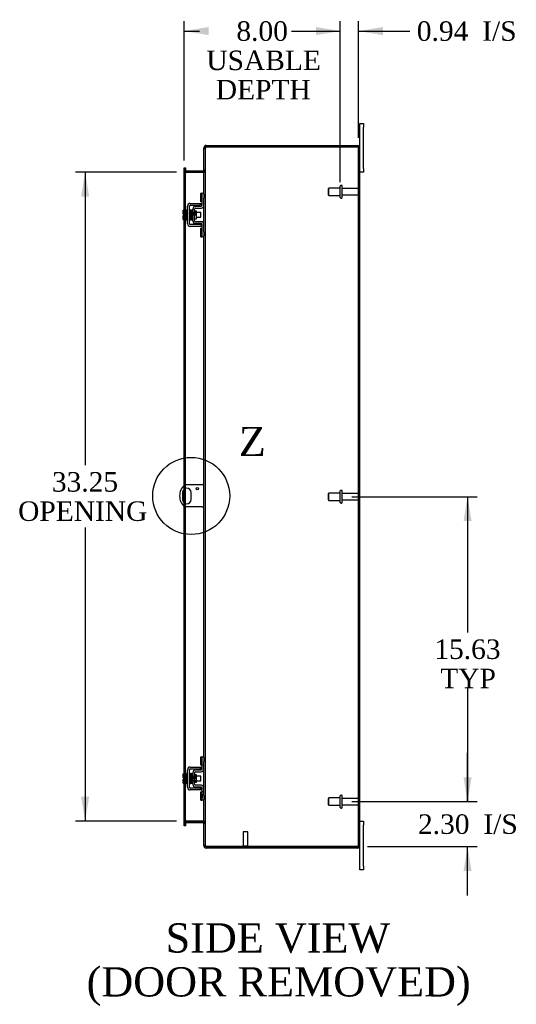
# Model space of a CAD drawing. Header units: inches. Extents: x 20 to 235, y 7 to 158.
# Tile 5 of 8: x 126 to 152, y 48 to 98. Entities that reach past the tile are written whole.
import ezdxf
from ezdxf.enums import TextEntityAlignment as Align
from ezdxf.lldxf.tags import DXFTag

# ---------------------------------------------------------------- set-up
doc = ezdxf.new("R2010")
doc.units = ezdxf.units.IN
doc.header["$MEASUREMENT"] = 0
doc.layers.get('0').update_dxf_attribs({"linetype": 'CONTINUOUS'})
for name, color, linetype in [('COM40153-1', 7, 'CONTINUOUS'), ('COM42667', 7, 'CONTINUOUS'), ('COM42780', 7, 'CONTINUOUS'), ('COM70018', 7, 'CONTINUOUS'), ('DEFAULT', 7, 'CONTINUOUS'), ('FET07710', 7, 'CONTINUOUS'), ('SCC19011', 7, 'CONTINUOUS'), ('SPR20265', 7, 'CONTINUOUS'), ('STD21878', 7, 'CONTINUOUS'), ('STD26094', 7, 'CONTINUOUS'), ('WAF25035', 7, 'CONTINUOUS')]:
    doc.layers.add(name, color=color, linetype=linetype)
doc.styles.add('SEACAD_TIMES_NEW_ROMAN', font='times.ttf')
tags = doc.linetypes.add('CENTER2', pattern=[1.125, 0.75, -0.125, 0.125, -0.125]).pattern_tags.tags
tags[10:11] = [DXFTag(74, 4), DXFTag(75, 0), DXFTag(340, '0'), DXFTag(46, 0.0), DXFTag(50, 0.0), DXFTag(44, 0.0), DXFTag(45, 0.0)]
tags[8:9] = [DXFTag(74, 4), DXFTag(75, 0), DXFTag(340, '0'), DXFTag(46, 0.0), DXFTag(50, 0.0), DXFTag(44, 0.0), DXFTag(45, 0.0)]
tags[6:7] = [DXFTag(74, 4), DXFTag(75, 0), DXFTag(340, '0'), DXFTag(46, 0.0), DXFTag(50, 0.0), DXFTag(44, 0.0), DXFTag(45, 0.0)]
tags[4:5] = [DXFTag(74, 4), DXFTag(75, 0), DXFTag(340, '0'), DXFTag(46, 0.0), DXFTag(50, 0.0), DXFTag(44, 0.0), DXFTag(45, 0.0)]

# ---------------------------------------------------------------- blocks, each defined once
blk = doc.blocks.new('GDIMGGROUP5')
at = {"layer": 'DEFAULT', "linetype": 'Continuous'}
for points in [[(149.579, 59.619), (149.163, 59.619), (149.371, 58.369)], [(149.579, 54.816), (149.371, 56.066), (149.163, 54.816)]]:
    blk.add_hatch(color=136, dxfattribs=at).paths.add_polyline_path(points)
at = {"layer": 'DEFAULT', "color": 136, "linetype": 'Continuous'}
for p, q in [((149.371, 58.369), (149.371, 60.869)), ((143.442, 58.369), (149.871, 58.369)), ((144.243, 56.066), (149.871, 56.066)), ((149.371, 53.566), (149.371, 56.066))]:
    blk.add_line(p, q, dxfattribs=at)
at = {"layer": 'DEFAULT', "color": 136, "linetype": 'Continuous', "style": 'SEACAD_TIMES_NEW_ROMAN'}
for s, p in [('2.30', (146.829, 57.718)), ('I/S', (150.183, 57.718))]:
    blk.add_text(s, height=1, dxfattribs=at).set_placement(p, align=Align.TOP_LEFT)
blk = doc.blocks.new('GDIMGGROUP6')
at = {"layer": 'DEFAULT', "linetype": 'Continuous'}
for points in [[(149.579, 72.744), (149.371, 73.994), (149.163, 72.744)], [(149.579, 59.619), (149.163, 59.619), (149.371, 58.369)]]:
    blk.add_hatch(color=136, dxfattribs=at).paths.add_polyline_path(points)
at = {"layer": 'DEFAULT', "color": 136, "linetype": 'Continuous'}
for p, q in [((143.442, 73.994), (149.871, 73.994)), ((149.371, 73.994), (149.371, 67.032)), ((149.371, 64.182), (149.371, 58.369)), ((143.442, 58.369), (149.871, 58.369))]:
    blk.add_line(p, q, dxfattribs=at)
at = {"layer": 'DEFAULT', "color": 136, "linetype": 'Continuous', "style": 'SEACAD_TIMES_NEW_ROMAN'}
for s, p in [('15.63', (147.665, 66.682)), ('TYP', (147.973, 65.182))]:
    blk.add_text(s, height=1, dxfattribs=at).set_placement(p, align=Align.TOP_LEFT)
blk = doc.blocks.new('GDIMGGROUP13')
at = {"layer": 'DEFAULT', "linetype": 'Continuous'}
for points in [[(136.088, 98.061), (134.838, 97.853), (136.088, 97.644)], [(141.592, 98.061), (141.592, 97.644), (142.842, 97.853)]]:
    blk.add_hatch(color=136, dxfattribs=at).paths.add_polyline_path(points)
at = {"layer": 'DEFAULT', "color": 136, "linetype": 'Continuous'}
for p, q in [((134.838, 91.221), (134.838, 98.353)), ((142.842, 90.414), (142.842, 98.353)), ((134.838, 97.853), (135.623, 97.853)), ((142.057, 97.853), (142.842, 97.853))]:
    blk.add_line(p, q, dxfattribs=at)
at = {"layer": 'DEFAULT', "color": 136, "linetype": 'Continuous', "style": 'SEACAD_TIMES_NEW_ROMAN'}
for s, p in [('8.00', (137.513, 98.353)), ('USABLE', (135.973, 96.853)), ('DEPTH', (136.459, 95.353))]:
    blk.add_text(s, height=1, dxfattribs=at).set_placement(p, align=Align.TOP_LEFT)
blk = doc.blocks.new('GDIMGGROUP20')
at = {"layer": 'DEFAULT', "linetype": 'Continuous'}
for points in [[(129.547, 89.369), (129.964, 89.369), (129.756, 90.619)], [(129.547, 58.619), (129.756, 57.369), (129.964, 58.619)]]:
    blk.add_hatch(color=136, dxfattribs=at).paths.add_polyline_path(points)
at = {"layer": 'DEFAULT', "color": 136, "linetype": 'Continuous'}
for p, q in [((134.446, 90.619), (129.256, 90.619)), ((129.756, 90.619), (129.756, 75.605)), ((129.756, 72.415), (129.756, 57.369)), ((134.446, 57.369), (129.256, 57.369))]:
    blk.add_line(p, q, dxfattribs=at)
at = {"layer": 'DEFAULT', "color": 136, "linetype": 'Continuous', "style": 'SEACAD_TIMES_NEW_ROMAN'}
for s, p in [('33.25', (128.05, 75.255)), ('OPENING ', (126.32, 73.755))]:
    blk.add_text(s, height=1, dxfattribs=at).set_placement(p, align=Align.TOP_LEFT)
blk = doc.blocks.new('GDIMGGROUP26')
at = {"layer": 'DEFAULT', "linetype": 'Continuous'}
for points in [[(141.592, 98.061), (141.592, 97.644), (142.842, 97.853)], [(145.029, 98.061), (143.779, 97.853), (145.029, 97.644)]]:
    blk.add_hatch(color=136, dxfattribs=at).paths.add_polyline_path(points)
at = {"layer": 'DEFAULT', "color": 136, "linetype": 'Continuous'}
for p, q in [((142.842, 90.119), (142.842, 98.353)), ((143.779, 92.386), (143.779, 98.353)), ((140.342, 97.853), (142.842, 97.853)), ((143.779, 97.853), (145.918, 97.853)), ((145.918, 97.853), (146.418, 97.853))]:
    blk.add_line(p, q, dxfattribs=at)
at = {"layer": 'DEFAULT', "color": 136, "linetype": 'Continuous', "style": 'SEACAD_TIMES_NEW_ROMAN'}
for s, p in [('I/S', (150.122, 98.353)), ('0.94', (146.768, 98.353))]:
    blk.add_text(s, height=1, dxfattribs=at).set_placement(p, align=Align.TOP_LEFT)
blk = doc.blocks.new('SE1')
at = {"color": 136, "linetype": 'Continuous', "style": 'SEACAD_TIMES_NEW_ROMAN'}
blk.add_text('Z', height=1.5, dxfattribs=at).set_placement((137.638, 77.574), align=Align.TOP_LEFT)
blk = doc.blocks.new('SE')
at = {"layer": 'DEFAULT', "color": 7, "linetype": 'CENTER2'}
blk.add_circle((135.195, 74.034), 1.975, dxfattribs=at)
at = {"layer": 'DEFAULT'}
blk.add_blockref('SE1', (0, 0), dxfattribs=at)

msp = doc.modelspace()

# ---------------------------------------------------------------- linework, layer by layer
at = {"layer": 'COM40153-1', "color": 7}
for p, q in [((134.758, 74.216), (134.758, 73.853)), ((135.743, 74.597), (134.855, 74.597)), ((135.195, 73.853), (135.195, 74.216)), ((135.851, 74.597), (135.743, 74.597)), ((135.743, 73.472), (134.855, 73.472)), ((135.743, 73.472), (135.851, 73.472))]:
    msp.add_line(p, q, dxfattribs=at)
msp.add_circle((135.507, 74.41), 0.0625, dxfattribs=at)
for centre, radius, start, end in [((135.351, 74.034), 0.75, 131.4096, 228.5904), ((134.976, 74.216), 0.218, 0, 180), ((134.976, 73.853), 0.218, 180, 0)]:
    msp.add_arc(centre, radius, start, end, dxfattribs=at)
at = {"layer": 'COM42667', "color": 7}
for p, q in [((135.006, 87.986), (135.006, 88.878)), ((135.101, 87.986), (135.101, 88.878)), ((135.149, 89.021), (135.631, 89.021)), ((135.149, 88.926), (135.631, 88.926)), ((135.631, 89.021), (135.756, 89.021)), ((135.756, 88.926), (135.631, 88.926)), ((135.631, 87.938), (135.149, 87.938)), ((135.631, 87.843), (135.149, 87.843)), ((135.631, 87.938), (135.756, 87.938)), ((135.756, 87.843), (135.631, 87.843)), ((135.149, 60.145), (135.631, 60.145)), ((135.149, 60.05), (135.631, 60.05)), ((135.631, 60.145), (135.756, 60.145)), ((135.756, 60.05), (135.631, 60.05)), ((135.006, 59.11), (135.006, 60.002)), ((135.101, 59.11), (135.101, 60.002)), ((135.631, 59.062), (135.149, 59.062)), ((135.631, 59.062), (135.756, 59.062)), ((135.631, 58.967), (135.149, 58.967)), ((135.756, 58.967), (135.631, 58.967))]:
    msp.add_line(p, q, dxfattribs=at)
for centre, radius, start, end in [((135.149, 88.878), 0.143, 90, 180), ((135.149, 88.878), 0.048, 90, 180), ((135.149, 87.986), 0.143, 180, 270), ((135.149, 87.986), 0.048, 180, 270), ((135.149, 60.002), 0.143, 90, 180), ((135.149, 60.002), 0.048, 90, 180), ((135.149, 59.11), 0.143, 180, 270), ((135.149, 59.11), 0.048, 180, 270)]:
    msp.add_arc(centre, radius, start, end, dxfattribs=at)
at = {"layer": 'COM42780', "color": 7}
for p, q in [((135.692, 89.11), (135.692, 89.547)), ((135.692, 89.547), (135.742, 89.547)), ((135.756, 89.547), (135.742, 89.547)), ((135.756, 89.297), (135.756, 89.547)), ((135.756, 89.547), (135.851, 89.547)), ((135.756, 88.925), (135.756, 89.297)), ((135.851, 89.501), (135.851, 89.297)), ((135.851, 88.925), (135.851, 89.297)), ((135.42, 88.872), (135.709, 88.877)), ((135.742, 89.11), (135.692, 89.11)), ((135.742, 89.11), (135.756, 89.11)), ((135.279, 88.135), (135.279, 88.729)), ((135.374, 88.135), (135.374, 88.729)), ((135.469, 88.627), (135.403, 88.627)), ((135.421, 88.777), (135.711, 88.782)), ((135.469, 88.237), (135.469, 88.627)), ((135.374, 88.237), (135.469, 88.237)), ((135.709, 87.987), (135.42, 87.992)), ((135.711, 88.082), (135.421, 88.087)), ((135.756, 87.567), (135.756, 87.939)), ((135.851, 87.567), (135.851, 87.939)), ((135.692, 87.317), (135.692, 87.754)), ((135.692, 87.754), (135.742, 87.754)), ((135.692, 87.317), (135.742, 87.317)), ((135.756, 87.754), (135.742, 87.754)), ((135.742, 87.317), (135.756, 87.317)), ((135.756, 87.317), (135.756, 87.567)), ((135.851, 87.317), (135.756, 87.317)), ((135.851, 87.567), (135.851, 87.363)), ((135.692, 60.234), (135.692, 60.671)), ((135.692, 60.671), (135.742, 60.671)), ((135.756, 60.671), (135.742, 60.671)), ((135.756, 60.421), (135.756, 60.671)), ((135.756, 60.671), (135.851, 60.671)), ((135.759, 60.234), (135.759, 60.671)), ((135.851, 60.625), (135.851, 60.421)), ((135.742, 60.234), (135.692, 60.234)), ((135.742, 60.234), (135.756, 60.234)), ((135.756, 60.049), (135.756, 60.421)), ((135.851, 60.234), (135.756, 60.234)), ((135.851, 60.049), (135.851, 60.421)), ((135.279, 59.259), (135.279, 59.853)), ((135.279, 59.681), (135.469, 59.681)), ((135.469, 59.663), (135.279, 59.663)), ((135.374, 59.259), (135.374, 59.853)), ((135.403, 59.751), (135.374, 59.751)), ((135.469, 59.751), (135.403, 59.751)), ((135.42, 59.996), (135.709, 60.001)), ((135.421, 59.901), (135.711, 59.906)), ((135.469, 59.361), (135.469, 59.751)), ((135.279, 59.45), (135.469, 59.45)), ((135.279, 59.431), (135.469, 59.431)), ((135.374, 59.361), (135.469, 59.361)), ((135.709, 59.111), (135.42, 59.116)), ((135.711, 59.206), (135.421, 59.211)), ((135.756, 58.691), (135.756, 59.063)), ((135.851, 58.691), (135.851, 59.063)), ((135.692, 58.441), (135.692, 58.878)), ((135.692, 58.878), (135.742, 58.878)), ((135.756, 58.878), (135.742, 58.878)), ((135.851, 58.878), (135.756, 58.878)), ((135.757, 58.746), (135.756, 58.746)), ((135.757, 58.716), (135.756, 58.716)), ((135.756, 58.441), (135.756, 58.691)), ((135.757, 58.637), (135.756, 58.637)), ((135.757, 58.631), (135.756, 58.631)), ((135.757, 58.606), (135.756, 58.606)), ((135.757, 58.573), (135.756, 58.573)), ((135.757, 58.746), (135.757, 58.631)), ((135.757, 58.631), (135.757, 58.606)), ((135.757, 58.606), (135.757, 58.573)), ((135.759, 58.441), (135.759, 58.878)), ((135.851, 58.691), (135.851, 58.487)), ((135.692, 58.441), (135.742, 58.441)), ((135.742, 58.441), (135.756, 58.441)), ((135.851, 58.441), (135.756, 58.441))]:
    msp.add_line(p, q, dxfattribs=at)
for centre, radius, start, end in [((135.422, 88.729), 0.143, 91, 180), ((135.708, 88.925), 0.048, 271, 0), ((135.708, 88.925), 0.143, 271, 0), ((135.422, 88.729), 0.048, 91, 180), ((135.422, 88.135), 0.143, 180, 269), ((135.422, 88.135), 0.048, 180, 269), ((135.708, 87.939), 0.048, 0, 89), ((135.708, 87.939), 0.143, 0, 89), ((135.708, 60.049), 0.048, 271, 0), ((135.708, 60.049), 0.143, 271, 0), ((135.422, 59.853), 0.143, 91, 180), ((135.422, 59.853), 0.048, 91, 180), ((135.422, 59.259), 0.143, 180, 269), ((135.422, 59.259), 0.048, 180, 269), ((135.708, 59.063), 0.048, 0, 89), ((135.708, 59.063), 0.143, 0, 89)]:
    msp.add_arc(centre, radius, start, end, dxfattribs=at)
at = {"layer": 'COM70018', "color": 7}
for p, q in [((135.875, 91.886), (135.851, 91.886)), ((135.851, 91.886), (135.851, 91.862)), ((135.851, 91.862), (135.851, 91.86)), ((135.851, 91.862), (135.923, 91.862)), ((135.923, 91.86), (135.851, 91.86)), ((135.851, 89.501), (135.851, 91.86)), ((135.851, 91.844), (135.923, 91.844)), ((135.923, 91.886), (135.875, 91.886)), ((135.923, 91.886), (135.923, 91.862)), ((135.923, 91.862), (135.923, 91.86)), ((135.923, 56.128), (135.923, 91.86)), ((135.959, 91.922), (135.959, 91.994)), ((135.959, 91.994), (143.743, 91.994)), ((135.959, 91.922), (143.743, 91.922)), ((143.743, 91.922), (135.959, 91.922)), ((143.845, 91.922), (143.743, 91.922)), ((143.743, 91.922), (143.845, 91.922)), ((143.779, 56.102), (143.779, 91.886)), ((143.779, 91.886), (143.851, 91.886)), ((143.851, 56.102), (143.851, 91.886)), ((134.838, 90.849), (134.91, 90.849)), ((134.838, 90.773), (134.838, 90.849)), ((134.91, 90.849), (134.91, 90.773)), ((134.838, 90.773), (134.838, 90.766)), ((134.838, 90.721), (134.838, 90.766)), ((134.91, 90.766), (134.838, 90.766)), ((134.838, 90.727), (134.91, 90.727)), ((134.838, 88.673), (134.838, 90.721)), ((134.838, 90.709), (134.91, 90.709)), ((134.91, 90.773), (134.91, 90.766)), ((134.91, 90.766), (134.91, 90.721)), ((134.91, 88.673), (134.91, 90.721)), ((134.946, 90.691), (134.946, 90.619)), ((134.946, 90.691), (135.815, 90.691)), ((134.946, 90.619), (135.815, 90.619)), ((135.815, 90.606), (134.946, 90.606)), ((135.815, 90.691), (135.815, 90.619)), ((135.923, 90.727), (135.851, 90.727)), ((135.923, 90.709), (135.851, 90.709)), ((135.851, 87.939), (135.851, 88.925)), ((134.838, 88.466), (134.838, 88.673)), ((134.838, 88.398), (134.838, 88.466)), ((134.838, 88.191), (134.838, 88.398)), ((134.91, 88.191), (134.91, 88.673)), ((134.838, 74.581), (134.838, 88.191)), ((134.91, 74.597), (134.91, 88.191)), ((135.851, 60.625), (135.851, 87.363)), ((134.838, 74.385), (134.838, 74.581)), ((134.838, 73.683), (134.838, 74.385)), ((134.91, 74.424), (134.91, 74.597)), ((134.91, 73.644), (134.91, 74.424)), ((134.838, 73.487), (134.838, 73.683)), ((134.838, 59.797), (134.838, 73.487)), ((134.91, 73.472), (134.91, 73.644)), ((134.91, 59.797), (134.91, 73.472)), ((135.851, 59.063), (135.851, 60.049)), ((134.838, 59.59), (134.838, 59.797)), ((134.838, 59.522), (134.838, 59.59)), ((134.91, 59.315), (134.91, 59.797)), ((134.838, 59.315), (134.838, 59.522)), ((134.838, 57.268), (134.838, 59.315)), ((134.91, 57.268), (134.91, 59.315)), ((135.851, 56.128), (135.851, 58.487)), ((134.838, 57.279), (134.91, 57.279)), ((134.838, 57.223), (134.838, 57.268)), ((134.91, 57.261), (134.838, 57.261)), ((134.838, 57.215), (134.838, 57.223)), ((134.838, 57.223), (134.91, 57.223)), ((134.838, 57.139), (134.838, 57.215)), ((134.91, 57.139), (134.838, 57.139)), ((134.91, 57.268), (134.91, 57.223)), ((134.91, 57.215), (134.91, 57.223)), ((134.91, 57.215), (134.91, 57.139)), ((134.946, 57.382), (135.815, 57.382)), ((134.946, 57.297), (134.946, 57.369)), ((134.946, 57.369), (135.815, 57.369)), ((134.946, 57.297), (135.815, 57.297)), ((135.815, 57.297), (135.815, 57.369)), ((135.923, 57.279), (135.851, 57.279)), ((135.851, 57.261), (135.923, 57.261)), ((135.851, 56.144), (135.923, 56.144)), ((135.851, 56.128), (135.851, 56.126)), ((135.923, 56.128), (135.851, 56.128)), ((135.851, 56.126), (135.923, 56.126)), ((135.851, 56.126), (135.851, 56.102)), ((135.875, 56.102), (135.851, 56.102)), ((135.923, 56.102), (135.875, 56.102)), ((135.923, 56.128), (135.923, 56.126)), ((135.923, 56.126), (135.923, 56.102)), ((135.959, 56.066), (143.743, 56.066)), ((143.743, 56.066), (135.959, 56.066)), ((135.959, 56.066), (135.959, 55.994)), ((143.743, 56.066), (143.845, 56.066)), ((143.845, 56.066), (143.743, 56.066)), ((143.779, 56.102), (143.851, 56.102)), ((143.743, 55.994), (135.959, 55.994))]:
    msp.add_line(p, q, dxfattribs=at)
for centre, radius, start, end in [((135.959, 91.886), 0.108, 90, 180), ((135.959, 91.886), 0.036, 128.7236, 180), ((135.959, 91.886), 0.036, 90, 128.7236), ((143.743, 91.886), 0.108, 19.4712, 90), ((143.743, 91.886), 0.036, 0, 90), ((143.743, 91.886), 0.108, 0, 19.4712), ((134.946, 90.727), 0.108, 180, 259.6031), ((134.944, 90.712), 0.106, 181.2987, 271.2013), ((134.946, 90.727), 0.036, 180, 270), ((134.946, 90.727), 0.108, 259.6031, 270), ((135.815, 90.727), 0.036, 270, 0), ((135.817, 90.712), 0.106, 268.8065, 358.6935), ((135.815, 90.727), 0.108, 270, 280.3994), ((135.815, 90.727), 0.108, 280.3994, 360), ((134.944, 57.277), 0.106, 88.8065, 178.6935), ((134.946, 57.261), 0.108, 100.3965, 180), ((134.946, 57.261), 0.036, 90, 180), ((134.946, 57.261), 0.108, 90, 100.3965), ((135.817, 57.277), 0.106, 1.2987, 91.2013), ((135.815, 57.261), 0.108, 79.6015, 90), ((135.815, 57.261), 0.036, 0, 90), ((135.815, 57.261), 0.108, 0, 79.6015), ((135.959, 56.102), 0.108, 180, 270), ((135.959, 56.102), 0.036, 180, 231.2764), ((135.959, 56.102), 0.036, 231.2764, 270), ((143.743, 56.102), 0.036, 270, 0), ((143.743, 56.102), 0.108, 270, 340.5288), ((143.743, 56.102), 0.108, 340.5288, 0)]:
    msp.add_arc(centre, radius, start, end, dxfattribs=at)
for centre, major_axis, start_param, end_param in [((143.743, 91.886), (-0.036, 0), 3.141593, 4.712389), ((143.743, 91.886), (-0.108, 0), 3.141593, 3.48143), ((143.743, 56.102), (-0.036, 0), 1.570796, 3.141593), ((143.743, 56.102), (-0.108, 0), 2.801756, 3.141593)]:
    msp.add_ellipse(centre, major_axis=major_axis, ratio=0.997813, start_param=start_param, end_param=end_param, dxfattribs=at)
for points, knots in [([(135.959, 91.922), (135.945, 91.917), (135.931, 91.912), (135.905, 91.901), (135.893, 91.896), (135.873, 91.886), (135.865, 91.881), (135.854, 91.871), (135.851, 91.865), (135.851, 91.86)], [0, 0, 0, 0, 0.25, 0.25, 0.5, 0.5, 0.75, 0.75, 1, 1, 1, 1]), ([(135.959, 91.922), (135.954, 91.917), (135.95, 91.912), (135.941, 91.901), (135.937, 91.896), (135.93, 91.886), (135.928, 91.881), (135.924, 91.871), (135.923, 91.865), (135.923, 91.86)], [0, 0, 0, 0, 0.25, 0.25, 0.5, 0.5, 0.75, 0.75, 1, 1, 1, 1]), ([(134.91, 90.709), (134.91, 90.699), (134.911, 90.688), (134.913, 90.668), (134.914, 90.658), (134.918, 90.643), (134.92, 90.638), (134.923, 90.629), (134.925, 90.625), (134.93, 90.617), (134.932, 90.613), (134.937, 90.609), (134.939, 90.608), (134.942, 90.606), (134.944, 90.606), (134.946, 90.606)], [0, 0, 0, 0, 0.25, 0.25, 0.5, 0.5, 0.625, 0.625, 0.75, 0.75, 0.875, 0.875, 0.9375, 0.9375, 1, 1, 1, 1]), ([(135.815, 90.606), (135.817, 90.606), (135.819, 90.606), (135.822, 90.608), (135.824, 90.609), (135.829, 90.613), (135.831, 90.617), (135.836, 90.625), (135.838, 90.629), (135.841, 90.638), (135.843, 90.643), (135.847, 90.658), (135.848, 90.668), (135.85, 90.688), (135.851, 90.699), (135.851, 90.709)], [0, 0, 0, 0, 0.0625, 0.0625, 0.125, 0.125, 0.25, 0.25, 0.375, 0.375, 0.5, 0.5, 0.75, 0.75, 1, 1, 1, 1]), ([(134.946, 57.382), (134.944, 57.382), (134.942, 57.382), (134.939, 57.38), (134.937, 57.379), (134.932, 57.375), (134.93, 57.372), (134.925, 57.363), (134.923, 57.359), (134.92, 57.35), (134.918, 57.345), (134.914, 57.33), (134.913, 57.32), (134.911, 57.3), (134.91, 57.289), (134.91, 57.279)], [0, 0, 0, 0, 0.0625, 0.0625, 0.125, 0.125, 0.25, 0.25, 0.375, 0.375, 0.5, 0.5, 0.75, 0.75, 1, 1, 1, 1]), ([(135.851, 57.279), (135.851, 57.289), (135.85, 57.3), (135.848, 57.32), (135.847, 57.33), (135.843, 57.345), (135.841, 57.35), (135.838, 57.359), (135.836, 57.363), (135.831, 57.372), (135.829, 57.375), (135.824, 57.379), (135.822, 57.38), (135.819, 57.382), (135.817, 57.382), (135.815, 57.382)], [0, 0, 0, 0, 0.25, 0.25, 0.5, 0.5, 0.625, 0.625, 0.75, 0.75, 0.875, 0.875, 0.9375, 0.9375, 1, 1, 1, 1]), ([(135.851, 56.128), (135.851, 56.123), (135.854, 56.118), (135.865, 56.107), (135.873, 56.102), (135.893, 56.092), (135.905, 56.087), (135.931, 56.076), (135.945, 56.071), (135.959, 56.066)], [0, 0, 0, 0, 0.25, 0.25, 0.5, 0.5, 0.75, 0.75, 1, 1, 1, 1]), ([(135.923, 56.128), (135.923, 56.123), (135.924, 56.118), (135.928, 56.107), (135.93, 56.102), (135.937, 56.092), (135.941, 56.087), (135.95, 56.076), (135.954, 56.071), (135.959, 56.066)], [0, 0, 0, 0, 0.25, 0.25, 0.5, 0.5, 0.75, 0.75, 1, 1, 1, 1])]:
    msp.add_open_spline(points, degree=3, knots=knots, dxfattribs=at)
at = {"layer": 'FET07710', "color": 7}
for p, q in [((143.851, 92.932), (143.851, 93.119)), ((143.851, 93.119), (144.038, 93.119)), ((143.851, 91.886), (143.851, 92.932)), ((144.038, 93.119), (144.038, 92.932)), ((144.038, 90.807), (144.038, 92.932)), ((144.038, 90.619), (143.851, 90.619)), ((144.038, 90.807), (144.038, 90.619)), ((143.851, 57.369), (144.038, 57.369)), ((144.038, 57.369), (144.038, 57.182)), ((144.038, 55.057), (144.038, 57.182)), ((143.851, 55.057), (143.851, 56.102)), ((143.851, 54.869), (143.851, 55.057)), ((144.038, 55.057), (144.038, 54.869)), ((144.038, 54.869), (143.851, 54.869))]:
    msp.add_line(p, q, dxfattribs=at)
at = {"layer": 'SCC19011', "color": 7}
for p, q in [((134.78, 88.673), (134.961, 88.673)), ((134.78, 88.541), (134.78, 88.673)), ((134.78, 88.541), (134.961, 88.541)), ((134.78, 88.466), (134.78, 88.541)), ((134.875, 88.466), (134.78, 88.466)), ((134.78, 88.323), (134.78, 88.398)), ((134.875, 88.398), (134.78, 88.398)), ((134.78, 88.323), (134.961, 88.323)), ((134.78, 88.191), (134.78, 88.323)), ((134.875, 88.398), (134.875, 88.466)), ((135.124, 88.554), (135.101, 88.554)), ((135.101, 88.31), (135.132, 88.31)), ((135.174, 88.554), (135.159, 88.554)), ((135.167, 88.31), (135.182, 88.31)), ((135.223, 88.554), (135.209, 88.554)), ((135.218, 88.31), (135.233, 88.31)), ((135.273, 88.554), (135.258, 88.554)), ((135.268, 88.31), (135.279, 88.31)), ((135.693, 88.554), (135.469, 88.554)), ((135.469, 88.31), (135.693, 88.31)), ((135.693, 88.31), (135.693, 88.554)), ((134.78, 88.191), (134.961, 88.191)), ((134.78, 59.797), (134.961, 59.797)), ((134.78, 59.665), (134.78, 59.797)), ((134.78, 59.665), (134.961, 59.665)), ((134.78, 59.59), (134.78, 59.665)), ((134.875, 59.59), (134.78, 59.59)), ((134.875, 59.522), (134.875, 59.59)), ((135.124, 59.678), (135.101, 59.678)), ((135.174, 59.678), (135.159, 59.678)), ((135.223, 59.678), (135.209, 59.678)), ((135.273, 59.678), (135.258, 59.678)), ((135.693, 59.678), (135.469, 59.678)), ((135.693, 59.434), (135.693, 59.678)), ((134.78, 59.447), (134.78, 59.522)), ((134.875, 59.522), (134.78, 59.522)), ((134.78, 59.447), (134.961, 59.447)), ((134.78, 59.315), (134.78, 59.447)), ((134.78, 59.315), (134.961, 59.315)), ((135.101, 59.434), (135.132, 59.434)), ((135.167, 59.434), (135.182, 59.434)), ((135.218, 59.434), (135.233, 59.434)), ((135.268, 59.434), (135.279, 59.434)), ((135.469, 59.434), (135.693, 59.434))]:
    msp.add_line(p, q, dxfattribs=at)
at = {"layer": 'SPR20265', "color": 7}
for p, q in [((135.378, 88.432), (135.413, 88.432)), ((135.378, 59.556), (135.413, 59.556))]:
    msp.add_line(p, q, dxfattribs=at)
for centre, radius, start, end in [((140.082, 88.253), 4.985, 175.1825, 176.5376), ((140.051, 88.254), 4.919, 179.5796, 179.9446), ((135.233, 88.657), 0.0181, 0.2962, 180.6354), ((140.082, 59.377), 4.985, 175.1825, 176.5376), ((135.233, 59.781), 0.0181, 0.2962, 180.6354), ((140.051, 59.378), 4.919, 179.5796, 179.9446)]:
    msp.add_arc(centre, radius, start, end, dxfattribs=at)
for centre in [(135.114, 88.26), (135.114, 59.384)]:
    msp.add_ellipse(centre, major_axis=(-0.0175, 0), ratio=0.707107, start_param=0.666946, end_param=5.616239, dxfattribs=at)
for points, knots in [([(135.15, 88.673), (135.15, 88.674), (135.15, 88.675), (135.149, 88.678), (135.148, 88.681), (135.147, 88.683), (135.145, 88.686), (135.142, 88.688), (135.139, 88.689), (135.134, 88.69), (135.128, 88.69), (135.121, 88.686), (135.115, 88.678), (135.114, 88.672), (135.114, 88.668)], [0, 0, 0, 0, 0.03948, 0.078027, 0.11705, 0.157795, 0.20119, 0.247813, 0.297965, 0.351797, 0.472995, 0.624898, 0.803476, 1, 1, 1, 1]), ([(135.116, 88.669), (135.116, 88.669), (135.117, 88.668), (135.119, 88.649), (135.121, 88.614), (135.123, 88.573), (135.125, 88.532), (135.126, 88.494), (135.127, 88.461), (135.128, 88.434), (135.129, 88.407), (135.13, 88.378), (135.131, 88.342), (135.133, 88.303), (135.134, 88.262), (135.136, 88.226), (135.138, 88.198), (135.14, 88.195), (135.141, 88.193)], [0.0402294, 0.0402294, 0.0402294, 0.0402294, 0.0962651, 0.1836152, 0.2619538, 0.3312786, 0.3915016, 0.442594, 0.4845239, 0.5172899, 0.5463931, 0.5841023, 0.6308517, 0.6866387, 0.7514677, 0.8253147, 0.9081399, 0.9951321, 0.9951321, 0.9951321, 0.9951321]), ([(135.175, 88.197), (135.175, 88.198), (135.173, 88.202), (135.171, 88.228), (135.169, 88.264), (135.168, 88.304), (135.166, 88.343), (135.165, 88.378), (135.164, 88.408), (135.163, 88.434), (135.162, 88.461), (135.161, 88.494), (135.16, 88.532), (135.158, 88.574), (135.156, 88.617), (135.154, 88.653), (135.152, 88.673), (135.151, 88.675), (135.15, 88.675)], [0.007956, 0.007956, 0.007956, 0.007956, 0.0902869, 0.171964, 0.2449933, 0.3092617, 0.364675, 0.4111808, 0.4487353, 0.4777397, 0.5104186, 0.5522907, 0.6034131, 0.6638342, 0.7336337, 0.8128446, 0.9016052, 0.9648764, 0.9648764, 0.9648764, 0.9648764]), ([(135.165, 88.668), (135.164, 88.665), (135.163, 88.652), (135.16, 88.62), (135.159, 88.59), (135.158, 88.573), (135.158, 88.571)], [0.0980811, 0.0980811, 0.0980811, 0.0980811, 0.1865995, 0.265558, 0.3350739, 0.3442741, 0.3442741, 0.3442741, 0.3442741]), ([(135.203, 88.657), (135.202, 88.663), (135.201, 88.669), (135.194, 88.678), (135.188, 88.681), (135.184, 88.682), (135.18, 88.682), (135.177, 88.681), (135.173, 88.679), (135.17, 88.676), (135.168, 88.672), (135.166, 88.668), (135.166, 88.666), (135.166, 88.664)], [0, 0, 0, 0, 0.337377, 0.476585, 0.593946, 0.643993, 0.690857, 0.738213, 0.787078, 0.837877, 0.890521, 0.944659, 1, 1, 1, 1]), ([(135.167, 88.66), (135.168, 88.652), (135.17, 88.638), (135.172, 88.59), (135.175, 88.524), (135.178, 88.446), (135.18, 88.379), (135.182, 88.328), (135.183, 88.292), (135.185, 88.261), (135.186, 88.236), (135.188, 88.215), (135.189, 88.209), (135.189, 88.205)], [0, 0, 0, 0, 0.114294, 0.231558, 0.351881, 0.475184, 0.601502, 0.666038, 0.73132, 0.797347, 0.864154, 0.931706, 1, 1, 1, 1]), ([(135.176, 88.194), (135.177, 88.196), (135.178, 88.202), (135.18, 88.233), (135.182, 88.266), (135.183, 88.288), (135.183, 88.295)], [0, 0, 0, 0, 0.0928449, 0.1764674, 0.250932, 0.2834425, 0.2834425, 0.2834425, 0.2834425]), ([(135.224, 88.207), (135.223, 88.214), (135.222, 88.227), (135.219, 88.274), (135.216, 88.338), (135.214, 88.415), (135.211, 88.483), (135.209, 88.534), (135.208, 88.57), (135.207, 88.603), (135.205, 88.629), (135.204, 88.65), (135.203, 88.657), (135.202, 88.661)], [0, 0, 0, 0, 0.112746, 0.228925, 0.348457, 0.471495, 0.597916, 0.662714, 0.728399, 0.794948, 0.862394, 0.930748, 1, 1, 1, 1]), ([(135.216, 88.659), (135.215, 88.657), (135.213, 88.652), (135.211, 88.624), (135.209, 88.593), (135.208, 88.573), (135.208, 88.567)], [0, 0, 0, 0, 0.0919668, 0.1748964, 0.2488402, 0.2783531, 0.2783531, 0.2783531, 0.2783531]), ([(135.216, 88.655), (135.216, 88.654), (135.218, 88.65), (135.22, 88.624), (135.222, 88.59), (135.224, 88.552), (135.225, 88.514), (135.226, 88.481), (135.227, 88.453), (135.228, 88.429), (135.229, 88.403), (135.23, 88.373), (135.231, 88.337), (135.233, 88.298), (135.235, 88.26), (135.237, 88.227), (135.239, 88.209), (135.241, 88.207), (135.241, 88.208)], [0.0030122, 0.0030122, 0.0030122, 0.0030122, 0.091022, 0.173244, 0.246649, 0.3111806, 0.366841, 0.4136386, 0.4515377, 0.480786, 0.5130298, 0.5545547, 0.6053918, 0.6655607, 0.7350558, 0.813926, 0.9022499, 0.9590084, 0.9590084, 0.9590084, 0.9590084]), ([(135.226, 88.202), (135.227, 88.205), (135.229, 88.218), (135.231, 88.251), (135.232, 88.281), (135.233, 88.297), (135.233, 88.3)], [0.09883, 0.09883, 0.09883, 0.09883, 0.1878535, 0.2672072, 0.3370622, 0.3488919, 0.3488919, 0.3488919, 0.3488919]), ([(135.275, 88.215), (135.275, 88.215), (135.274, 88.216), (135.272, 88.232), (135.27, 88.262), (135.268, 88.3), (135.266, 88.338), (135.265, 88.373), (135.264, 88.403), (135.263, 88.429), (135.262, 88.453), (135.261, 88.481), (135.26, 88.515), (135.259, 88.552), (135.257, 88.591), (135.255, 88.626), (135.253, 88.654), (135.251, 88.657), (135.25, 88.659)], [0.0480093, 0.0480093, 0.0480093, 0.0480093, 0.0949166, 0.1813907, 0.2591689, 0.3281055, 0.3880809, 0.4389475, 0.4806068, 0.513005, 0.5424172, 0.5805587, 0.6277127, 0.6838883, 0.749147, 0.8235602, 0.9071555, 1, 1, 1, 1]), ([(135.279, 88.667), (135.277, 88.666), (135.274, 88.665), (135.268, 88.66), (135.265, 88.653), (135.263, 88.642), (135.261, 88.617), (135.259, 88.586), (135.258, 88.566), (135.258, 88.562)], [0.5124949, 0.5124949, 0.5124949, 0.5124949, 0.5179414, 0.5252825, 0.5427797, 0.5635197, 0.6073984, 0.6548465, 0.6651182, 0.6651182, 0.6651182, 0.6651182]), ([(135.269, 88.636), (135.269, 88.636), (135.269, 88.635), (135.27, 88.624), (135.271, 88.6), (135.273, 88.56), (135.275, 88.519), (135.276, 88.478), (135.278, 88.439), (135.279, 88.414), (135.279, 88.405)], [0.5353084, 0.5353084, 0.5353084, 0.5353084, 0.5442341, 0.5647196, 0.6085363, 0.6562102, 0.6837797, 0.7157656, 0.752175, 0.7726485, 0.7726485, 0.7726485, 0.7726485]), ([(135.401, 88.634), (135.401, 88.635), (135.4, 88.638), (135.399, 88.642), (135.396, 88.645), (135.393, 88.648), (135.39, 88.65), (135.385, 88.652), (135.38, 88.651), (135.376, 88.65), (135.374, 88.649)], [0, 0, 0, 0, 0.0589773, 0.1211115, 0.1849679, 0.2490189, 0.31194, 0.3728411, 0.4898099, 0.5959107, 0.5959107, 0.5959107, 0.5959107]), ([(135.374, 88.529), (135.374, 88.523), (135.375, 88.506), (135.376, 88.473), (135.377, 88.447), (135.378, 88.432)], [0.6947964, 0.6947964, 0.6947964, 0.6947964, 0.7496304, 0.874808, 1, 1, 1, 1]), ([(135.413, 88.432), (135.412, 88.447), (135.411, 88.473), (135.41, 88.514), (135.408, 88.55), (135.406, 88.582), (135.405, 88.608), (135.403, 88.626), (135.401, 88.635), (135.401, 88.636), (135.4, 88.636)], [0, 0, 0, 0, 0.1236932, 0.2477957, 0.3722334, 0.4970307, 0.6222178, 0.7477992, 0.8737106, 0.9604174, 0.9604174, 0.9604174, 0.9604174]), ([(135.14, 88.195), (135.14, 88.194), (135.14, 88.191), (135.142, 88.187), (135.144, 88.184), (135.148, 88.18), (135.154, 88.177), (135.161, 88.177), (135.168, 88.18), (135.173, 88.185), (135.176, 88.191), (135.176, 88.194), (135.176, 88.196)], [0, 0, 0, 0, 0.065589, 0.134096, 0.204, 0.273642, 0.405923, 0.527776, 0.652215, 0.775569, 0.89228, 1, 1, 1, 1]), ([(135.189, 88.21), (135.189, 88.204), (135.19, 88.198), (135.197, 88.189), (135.203, 88.187), (135.207, 88.186), (135.211, 88.186), (135.214, 88.187), (135.218, 88.189), (135.221, 88.192), (135.223, 88.195), (135.225, 88.2), (135.225, 88.202), (135.225, 88.203)], [0, 0, 0, 0, 0.324319, 0.462115, 0.581304, 0.633213, 0.682431, 0.732423, 0.783847, 0.836789, 0.89085, 0.94542, 1, 1, 1, 1]), ([(135.241, 88.211), (135.241, 88.21), (135.241, 88.209), (135.242, 88.206), (135.243, 88.203), (135.244, 88.2), (135.246, 88.198), (135.249, 88.196), (135.252, 88.195), (135.257, 88.194), (135.263, 88.194), (135.27, 88.198), (135.276, 88.207), (135.277, 88.213), (135.277, 88.217)], [0, 0, 0, 0, 0.039675, 0.078069, 0.116606, 0.156607, 0.199119, 0.244855, 0.294249, 0.347558, 0.468612, 0.621309, 0.801496, 1, 1, 1, 1]), ([(135.277, 88.213), (135.277, 88.216), (135.278, 88.22), (135.279, 88.228), (135.279, 88.232)], [0, 0, 0, 0, 0.03059774, 0.0478168, 0.0478168, 0.0478168, 0.0478168]), ([(135.375, 88.222), (135.375, 88.223), (135.377, 88.228), (135.377, 88.232), (135.378, 88.236)], [0.53898294, 0.53898294, 0.53898294, 0.53898294, 0.54759814, 0.56763313, 0.56763313, 0.56763313, 0.56763313]), ([(135.15, 59.797), (135.15, 59.798), (135.15, 59.799), (135.149, 59.802), (135.148, 59.805), (135.147, 59.807), (135.145, 59.81), (135.142, 59.812), (135.139, 59.813), (135.134, 59.814), (135.128, 59.814), (135.121, 59.81), (135.115, 59.802), (135.114, 59.796), (135.114, 59.792)], [0, 0, 0, 0, 0.03948, 0.078027, 0.11705, 0.157795, 0.20119, 0.247813, 0.297965, 0.351797, 0.472995, 0.624898, 0.803476, 1, 1, 1, 1]), ([(135.116, 59.793), (135.116, 59.793), (135.117, 59.792), (135.119, 59.773), (135.121, 59.738), (135.123, 59.697), (135.125, 59.656), (135.126, 59.618), (135.127, 59.585), (135.128, 59.558), (135.129, 59.531), (135.13, 59.502), (135.131, 59.466), (135.133, 59.427), (135.134, 59.386), (135.136, 59.35), (135.138, 59.322), (135.14, 59.319), (135.141, 59.317)], [0.0402294, 0.0402294, 0.0402294, 0.0402294, 0.0962651, 0.1836152, 0.2619538, 0.3312786, 0.3915016, 0.442594, 0.4845239, 0.5172899, 0.5463931, 0.5841023, 0.6308517, 0.6866387, 0.7514677, 0.8253147, 0.9081399, 0.9951321, 0.9951321, 0.9951321, 0.9951321]), ([(135.175, 59.321), (135.175, 59.322), (135.173, 59.326), (135.171, 59.352), (135.169, 59.388), (135.168, 59.428), (135.166, 59.467), (135.165, 59.502), (135.164, 59.532), (135.163, 59.558), (135.162, 59.585), (135.161, 59.618), (135.16, 59.656), (135.158, 59.698), (135.156, 59.741), (135.154, 59.777), (135.152, 59.797), (135.151, 59.799), (135.15, 59.799)], [0.007956, 0.007956, 0.007956, 0.007956, 0.0902869, 0.171964, 0.2449933, 0.3092617, 0.364675, 0.4111808, 0.4487353, 0.4777397, 0.5104186, 0.5522907, 0.6034131, 0.6638342, 0.7336337, 0.8128446, 0.9016052, 0.9648764, 0.9648764, 0.9648764, 0.9648764]), ([(135.165, 59.792), (135.164, 59.789), (135.163, 59.776), (135.16, 59.744), (135.159, 59.714), (135.158, 59.697), (135.158, 59.695)], [0.0980811, 0.0980811, 0.0980811, 0.0980811, 0.1865995, 0.265558, 0.3350739, 0.3442741, 0.3442741, 0.3442741, 0.3442741]), ([(135.203, 59.781), (135.202, 59.787), (135.201, 59.793), (135.194, 59.802), (135.188, 59.805), (135.184, 59.806), (135.18, 59.806), (135.177, 59.805), (135.173, 59.803), (135.17, 59.8), (135.168, 59.796), (135.166, 59.792), (135.166, 59.79), (135.166, 59.788)], [0, 0, 0, 0, 0.337377, 0.476585, 0.593946, 0.643993, 0.690857, 0.738213, 0.787078, 0.837877, 0.890521, 0.944659, 1, 1, 1, 1]), ([(135.167, 59.784), (135.168, 59.776), (135.17, 59.762), (135.172, 59.714), (135.175, 59.648), (135.178, 59.57), (135.18, 59.503), (135.182, 59.452), (135.183, 59.416), (135.185, 59.385), (135.186, 59.36), (135.188, 59.339), (135.189, 59.333), (135.189, 59.329)], [0, 0, 0, 0, 0.114294, 0.231558, 0.351881, 0.475184, 0.601502, 0.666038, 0.73132, 0.797347, 0.864154, 0.931706, 1, 1, 1, 1]), ([(135.224, 59.331), (135.223, 59.338), (135.222, 59.351), (135.219, 59.398), (135.216, 59.462), (135.214, 59.539), (135.211, 59.607), (135.209, 59.658), (135.208, 59.694), (135.207, 59.727), (135.205, 59.753), (135.204, 59.774), (135.203, 59.781), (135.202, 59.785)], [0, 0, 0, 0, 0.112746, 0.228925, 0.348457, 0.471495, 0.597916, 0.662714, 0.728399, 0.794948, 0.862394, 0.930748, 1, 1, 1, 1]), ([(135.216, 59.783), (135.215, 59.781), (135.213, 59.776), (135.211, 59.748), (135.209, 59.717), (135.208, 59.697), (135.208, 59.691)], [0, 0, 0, 0, 0.0919668, 0.1748964, 0.2488402, 0.2783531, 0.2783531, 0.2783531, 0.2783531]), ([(135.216, 59.779), (135.216, 59.778), (135.218, 59.774), (135.22, 59.748), (135.222, 59.714), (135.224, 59.676), (135.225, 59.638), (135.226, 59.605), (135.227, 59.577), (135.228, 59.553), (135.229, 59.527), (135.23, 59.497), (135.231, 59.461), (135.233, 59.422), (135.235, 59.384), (135.237, 59.351), (135.239, 59.333), (135.241, 59.331), (135.241, 59.332)], [0.0030122, 0.0030122, 0.0030122, 0.0030122, 0.091022, 0.173244, 0.246649, 0.3111806, 0.366841, 0.4136386, 0.4515377, 0.480786, 0.5130298, 0.5545547, 0.6053918, 0.6655607, 0.7350558, 0.813926, 0.9022499, 0.9590084, 0.9590084, 0.9590084, 0.9590084]), ([(135.275, 59.339), (135.275, 59.339), (135.274, 59.34), (135.272, 59.356), (135.27, 59.386), (135.268, 59.424), (135.266, 59.462), (135.265, 59.497), (135.264, 59.527), (135.263, 59.553), (135.262, 59.577), (135.261, 59.605), (135.26, 59.639), (135.259, 59.676), (135.257, 59.715), (135.255, 59.75), (135.253, 59.778), (135.251, 59.781), (135.25, 59.783)], [0.0480093, 0.0480093, 0.0480093, 0.0480093, 0.0949166, 0.1813907, 0.2591689, 0.3281055, 0.3880809, 0.4389475, 0.4806068, 0.513005, 0.5424172, 0.5805587, 0.6277127, 0.6838883, 0.749147, 0.8235602, 0.9071555, 1, 1, 1, 1]), ([(135.279, 59.791), (135.277, 59.79), (135.274, 59.789), (135.268, 59.784), (135.265, 59.777), (135.263, 59.766), (135.261, 59.741), (135.259, 59.71), (135.258, 59.69), (135.258, 59.686)], [0.5124949, 0.5124949, 0.5124949, 0.5124949, 0.5179414, 0.5252825, 0.5427797, 0.5635197, 0.6073984, 0.6548465, 0.6651182, 0.6651182, 0.6651182, 0.6651182]), ([(135.269, 59.76), (135.269, 59.76), (135.269, 59.759), (135.27, 59.748), (135.271, 59.724), (135.273, 59.684), (135.275, 59.643), (135.276, 59.602), (135.278, 59.563), (135.279, 59.538), (135.279, 59.529)], [0.5353084, 0.5353084, 0.5353084, 0.5353084, 0.5442341, 0.5647196, 0.6085363, 0.6562102, 0.6837797, 0.7157656, 0.752175, 0.7726485, 0.7726485, 0.7726485, 0.7726485]), ([(135.401, 59.758), (135.401, 59.759), (135.4, 59.762), (135.399, 59.766), (135.396, 59.769), (135.393, 59.772), (135.39, 59.774), (135.385, 59.776), (135.38, 59.775), (135.376, 59.774), (135.374, 59.773)], [0, 0, 0, 0, 0.0589773, 0.1211115, 0.1849679, 0.2490189, 0.31194, 0.3728411, 0.4898099, 0.5959107, 0.5959107, 0.5959107, 0.5959107]), ([(135.374, 59.653), (135.374, 59.647), (135.375, 59.63), (135.376, 59.597), (135.377, 59.571), (135.378, 59.556)], [0.6947964, 0.6947964, 0.6947964, 0.6947964, 0.7496304, 0.874808, 1, 1, 1, 1]), ([(135.413, 59.556), (135.412, 59.571), (135.411, 59.597), (135.41, 59.638), (135.408, 59.674), (135.406, 59.706), (135.405, 59.732), (135.403, 59.75), (135.401, 59.759), (135.401, 59.76), (135.4, 59.76)], [0, 0, 0, 0, 0.1236932, 0.2477957, 0.3722334, 0.4970307, 0.6222178, 0.7477992, 0.8737106, 0.9604174, 0.9604174, 0.9604174, 0.9604174]), ([(135.14, 59.319), (135.14, 59.318), (135.14, 59.315), (135.142, 59.311), (135.144, 59.308), (135.148, 59.304), (135.154, 59.301), (135.161, 59.301), (135.168, 59.304), (135.173, 59.309), (135.176, 59.315), (135.176, 59.318), (135.176, 59.32)], [0, 0, 0, 0, 0.065589, 0.134096, 0.204, 0.273642, 0.405923, 0.527776, 0.652215, 0.775569, 0.89228, 1, 1, 1, 1]), ([(135.176, 59.318), (135.177, 59.32), (135.178, 59.326), (135.18, 59.357), (135.182, 59.39), (135.183, 59.412), (135.183, 59.419)], [0, 0, 0, 0, 0.0928449, 0.1764674, 0.250932, 0.2834425, 0.2834425, 0.2834425, 0.2834425]), ([(135.189, 59.334), (135.189, 59.328), (135.19, 59.322), (135.197, 59.313), (135.203, 59.311), (135.207, 59.31), (135.211, 59.31), (135.214, 59.311), (135.218, 59.313), (135.221, 59.316), (135.223, 59.319), (135.225, 59.324), (135.225, 59.326), (135.225, 59.327)], [0, 0, 0, 0, 0.324319, 0.462115, 0.581304, 0.633213, 0.682431, 0.732423, 0.783847, 0.836789, 0.89085, 0.94542, 1, 1, 1, 1]), ([(135.226, 59.326), (135.227, 59.329), (135.229, 59.342), (135.231, 59.375), (135.232, 59.405), (135.233, 59.421), (135.233, 59.424)], [0.09883, 0.09883, 0.09883, 0.09883, 0.1878535, 0.2672072, 0.3370622, 0.3488919, 0.3488919, 0.3488919, 0.3488919]), ([(135.241, 59.335), (135.241, 59.334), (135.241, 59.333), (135.242, 59.33), (135.243, 59.327), (135.244, 59.324), (135.246, 59.322), (135.249, 59.32), (135.252, 59.319), (135.257, 59.318), (135.263, 59.318), (135.27, 59.322), (135.276, 59.331), (135.277, 59.337), (135.277, 59.341)], [0, 0, 0, 0, 0.039675, 0.078069, 0.116606, 0.156607, 0.199119, 0.244855, 0.294249, 0.347558, 0.468612, 0.621309, 0.801496, 1, 1, 1, 1]), ([(135.277, 59.337), (135.277, 59.34), (135.278, 59.344), (135.279, 59.352), (135.279, 59.356)], [0, 0, 0, 0, 0.03059774, 0.0478168, 0.0478168, 0.0478168, 0.0478168]), ([(135.375, 59.346), (135.375, 59.347), (135.377, 59.352), (135.377, 59.357), (135.378, 59.36)], [0.53898294, 0.53898294, 0.53898294, 0.53898294, 0.54759814, 0.56807305, 0.56807305, 0.56807305, 0.56807305])]:
    msp.add_open_spline(points, degree=3, knots=knots, dxfattribs=at)
at = {"layer": 'STD21878', "color": 7}
for p, q in [((138.108, 56.816), (137.858, 56.816)), ((137.858, 56.816), (137.858, 56.097)), ((138.108, 56.097), (138.108, 56.816)), ((138.124, 56.097), (137.843, 56.097)), ((137.843, 56.097), (137.843, 56.066)), ((137.843, 56.066), (137.843, 56.066)), ((138.124, 56.066), (138.124, 56.097)), ((138.124, 56.066), (138.124, 56.066))]:
    msp.add_line(p, q, dxfattribs=at)
at = {"layer": 'STD26094', "color": 7}
for p, q in [((142.255, 89.807), (142.217, 89.769)), ((142.255, 89.432), (142.255, 89.807)), ((142.842, 89.807), (142.255, 89.807)), ((142.842, 89.324), (142.842, 89.914)), ((142.912, 89.944), (142.872, 89.944)), ((142.942, 89.324), (142.942, 89.914)), ((142.217, 89.769), (142.217, 89.469)), ((142.217, 89.469), (142.255, 89.432)), ((142.255, 89.432), (142.842, 89.432)), ((143.719, 89.784), (142.942, 89.784)), ((142.942, 89.454), (143.719, 89.454)), ((142.872, 89.294), (142.912, 89.294)), ((142.255, 74.182), (142.217, 74.144)), ((142.255, 73.807), (142.255, 74.182)), ((142.842, 74.182), (142.255, 74.182)), ((142.842, 73.699), (142.842, 74.289)), ((142.912, 74.319), (142.872, 74.319)), ((142.942, 73.699), (142.942, 74.289)), ((142.217, 74.144), (142.217, 73.844)), ((142.217, 73.844), (142.255, 73.807)), ((142.255, 73.807), (142.842, 73.807)), ((142.872, 73.669), (142.912, 73.669)), ((143.719, 74.159), (142.942, 74.159)), ((142.942, 73.829), (143.719, 73.829)), ((142.255, 58.557), (142.217, 58.519)), ((142.255, 58.182), (142.255, 58.557)), ((142.842, 58.557), (142.255, 58.557)), ((142.842, 58.074), (142.842, 58.664)), ((142.912, 58.694), (142.872, 58.694)), ((142.942, 58.074), (142.942, 58.664)), ((143.719, 58.534), (142.942, 58.534)), ((142.217, 58.519), (142.217, 58.219)), ((142.217, 58.219), (142.255, 58.182)), ((142.255, 58.182), (142.842, 58.182)), ((142.872, 58.044), (142.912, 58.044)), ((142.942, 58.204), (143.719, 58.204))]:
    msp.add_line(p, q, dxfattribs=at)
for centre, radius, start, end in [((142.872, 89.914), 0.03, 90, 180), ((142.912, 89.914), 0.03, 0, 90), ((142.872, 89.324), 0.03, 180, 270), ((142.912, 89.324), 0.03, 270, 0), ((143.719, 89.724), 0.06, 0, 90), ((143.719, 89.514), 0.06, 270, 0), ((142.872, 74.289), 0.03, 90, 180), ((142.912, 74.289), 0.03, 0, 90), ((142.872, 73.699), 0.03, 180, 270), ((142.912, 73.699), 0.03, 270, 0), ((143.719, 74.099), 0.06, 0, 90), ((143.719, 73.889), 0.06, 270, 0), ((142.872, 58.664), 0.03, 90, 180), ((142.912, 58.664), 0.03, 0, 90), ((143.719, 58.474), 0.06, 0, 90), ((142.872, 58.074), 0.03, 180, 270), ((142.912, 58.074), 0.03, 270, 0), ((143.719, 58.264), 0.06, 270, 0)]:
    msp.add_arc(centre, radius, start, end, dxfattribs=at)
at = {"layer": 'WAF25035', "color": 7}
for p, q in [((134.961, 88.682), (134.961, 88.182)), ((135.006, 88.682), (134.961, 88.682)), ((134.961, 88.182), (135.006, 88.182)), ((134.961, 59.806), (134.961, 59.306)), ((135.006, 59.806), (134.961, 59.806)), ((134.961, 59.306), (135.006, 59.306))]:
    msp.add_line(p, q, dxfattribs=at)

# ---------------------------------------------------------------- block references
at = {"layer": 'DEFAULT', "color": 7}
for name in ['GDIMGGROUP26', 'GDIMGGROUP13', 'GDIMGGROUP20', 'SE', 'GDIMGGROUP6', 'GDIMGGROUP5']:
    msp.add_blockref(name, (0, 0), dxfattribs=at)

# ---------------------------------------------------------------- texts
at = {"layer": 'DEFAULT', "color": 7, "style": 'SEACAD_TIMES_NEW_ROMAN'}
for s, p in [('SIDE VIEW', (133.885, 52.137)), ('(DOOR REMOVED)', (129.833, 49.887))]:
    msp.add_text(s, height=1.5, dxfattribs=at).set_placement(p, align=Align.TOP_LEFT)

doc.saveas('drawing.dxf')
